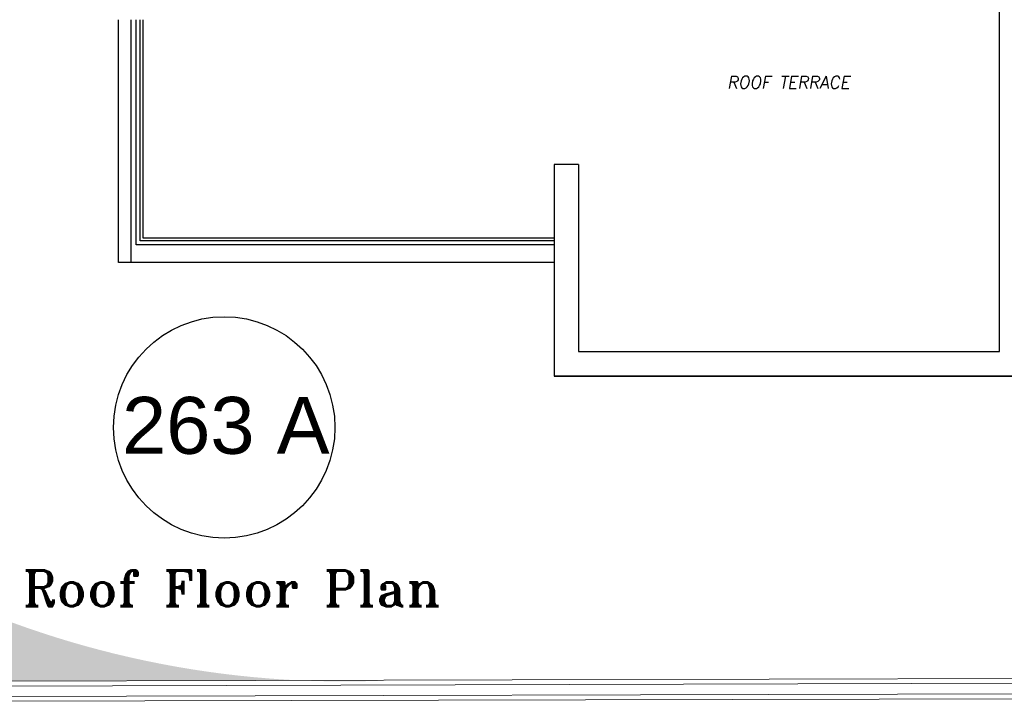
# Model space of a CAD drawing. Header units: metres. Extents: x -710577 to 709766, y -710660 to 709683.
# Tile 59 of 70: x -392 to -382, y -480 to -473. Entities that reach past the tile are written whole.
import ezdxf
from ezdxf.enums import TextEntityAlignment as Align

# ---------------------------------------------------------------- set-up
doc = ezdxf.new("R2010")
doc.units = ezdxf.units.M
doc.header["$LTSCALE"] = 50
doc.header["$MEASUREMENT"] = 0
doc.layers.add('500 LEGEND$0$A-TXT-35', color=3, linetype='Continuous', lineweight=35)
for name, color, linetype in [('BNT-263$0$penthouse$0$RN', 3, 'Continuous'), ('GR-263$0$ground$0$RN', 3, 'Continuous'), ('INT- WINDOWS', 5, 'Continuous'), ('M-TXT', 135, 'Continuous'), ('penthouse$0$A-DETAILS', 2, 'Continuous'), ('penthouse$0$A-ELEV3', 3, 'Continuous'), ('Samrt Heat', 1, 'Continuous'), ('smart heat', 7, 'Continuous')]:
    doc.layers.add(name, color=color, linetype=linetype)
doc.styles.add('Arial', font='arial.ttf', dxfattribs={"width": 0.7, "height": 0.1079999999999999})
doc.styles.add('BNT-263$0$penthouse$0$AXT', font='simplex.shx')
doc.styles.add('GR-263$0$ground$0$AXT', font='simplex.shx')
doc.styles.add('ROMANT', font='romant')

# ---------------------------------------------------------------- blocks, each defined once
blk = doc.blocks.new('GR-263$0$ground$0$RN')
at = {"style": 'GR-263$0$ground$0$AXT', "oblique": 10}
for tag, p in [('R1', (0, 0.75)), ('R2', (0, 0.5)), ('R3', (0, 0.25)), ('R4', (0, 0))]:
    blk.add_attdef(tag, text='', height=0.15, dxfattribs=at).set_placement(p, align=Align.MIDDLE)
blk = doc.blocks.new('BNT-263$0$penthouse$0$RN')
at = {"style": 'BNT-263$0$penthouse$0$AXT', "oblique": 10}
for tag, p in [('R1', (0, 0.75)), ('R2', (0, 0.5)), ('R3', (0, 0.25)), ('R4', (0, 0))]:
    blk.add_attdef(tag, text='', height=0.15, dxfattribs=at).set_placement(p, align=Align.MIDDLE)

msp = doc.modelspace()

# ---------------------------------------------------------------- hatches: boundary and pattern name
at = {"layer": '500 LEGEND$0$A-TXT-35'}
h = msp.add_hatch(color=1, dxfattribs=at)
h.dxf.hatch_style = 1
edge = h.paths.add_edge_path()
edge.add_line((-397.2974617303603, -479.4422862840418), (-397.190249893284, -479.4422862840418))
edge.add_line((-397.1902498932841, -479.4422862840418), (-397.1327410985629, -479.5762779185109))
edge.add_line((-397.1327410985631, -479.5762779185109), (-397.005399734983, -479.6271364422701))
edge.add_line((-397.0053997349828, -479.6271364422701), (-397.0053997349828, -479.6973813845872))
edge.add_line((-397.0053997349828, -479.6973813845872), (-388.5783556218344, -479.6821220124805))
edge.add_arc((-389.0971229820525, -469.8162963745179), 9.879455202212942, 213.8971969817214, 273.0099692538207, ccw=False)
edge.add_line((-397.2974617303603, -475.3261130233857), (-397.2974617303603, -479.4422862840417))

# ---------------------------------------------------------------- linework, layer by layer
at = {"layer": 'GR-263$0$ground$0$RN'}
msp.add_circle((-390.3252501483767, -477.1015291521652), 1.13063356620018, dxfattribs=at)
at = {"layer": 'INT- WINDOWS'}
for p, q in [((-391.4047924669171, -475.4169631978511), (-391.4047924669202, -472.936963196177)), ((-391.2747924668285, -475.4169631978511), (-391.4047924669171, -475.4169631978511))]:
    msp.add_line(p, q, dxfattribs=at)
at = {"layer": 'penthouse$0$A-DETAILS'}
for p, q in [((-391.224792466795, -475.2369631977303), (-391.2247924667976, -472.9369631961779)), ((-391.1847924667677, -475.1969631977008), (-391.1847924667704, -472.9369631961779)), ((-386.9547924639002, -475.2369631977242), (-391.224792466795, -475.2369631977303)), ((-386.9547924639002, -475.196963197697), (-391.1847924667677, -475.1969631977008))]:
    msp.add_line(p, q, dxfattribs=at)
at = {"layer": 'penthouse$0$A-ELEV3'}
for p, q in [((-382.4047924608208, -476.3269631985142), (-382.4047924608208, -471.8769631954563)), ((-382.404792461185, -476.3269631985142), (-382.404792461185, -471.8769631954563)), ((-391.2747924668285, -475.4169631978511), (-391.2747924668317, -472.9369631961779)), ((-391.1547924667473, -475.1669631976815), (-391.1547924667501, -472.9369631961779)), ((-386.9547924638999, -474.4169631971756), (-386.9547924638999, -476.5769631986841)), ((-386.7047924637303, -474.4169631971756), (-386.9547924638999, -474.4169631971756)), ((-386.7047924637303, -474.4169631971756), (-386.7047924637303, -476.3269631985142)), ((-386.9547924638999, -475.1669631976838), (-391.1547924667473, -475.1669631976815)), ((-386.9547924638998, -475.4169631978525), (-391.2747924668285, -475.4169631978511)), ((-386.7047924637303, -476.3269631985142), (-382.4047924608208, -476.3269631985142)), ((-386.7047924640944, -476.3269631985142), (-382.404792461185, -476.3269631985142)), ((-377.6047924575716, -476.5769631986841), (-386.9547924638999, -476.5769631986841)), ((-386.9547924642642, -476.5769631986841), (-377.6047924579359, -476.5769631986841))]:
    msp.add_line(p, q, dxfattribs=at)
at = {"layer": 'Samrt Heat', "color": 240, "lineweight": 0, "true_color": 0xed1f24}
for p, q in [((-396.8158633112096, -479.8585728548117), (-360.7737262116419, -479.7719421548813)), ((-396.8158633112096, -479.9090940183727), (-360.7737262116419, -479.8224633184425))]:
    msp.add_line(p, q, dxfattribs=at)
at = {"layer": 'smart heat', "color": 240, "lineweight": 0, "true_color": 0xed1f24}
for p, q in [((-396.9162431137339, -479.7070093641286), (-366.6350330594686, -479.6203786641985)), ((-396.9162431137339, -479.7575305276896), (-366.6350330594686, -479.6708998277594))]:
    msp.add_line(p, q, dxfattribs=at)

# ---------------------------------------------------------------- block references
at = {"layer": 'BNT-263$0$penthouse$0$RN'}
ref = msp.add_blockref('BNT-263$0$penthouse$0$RN', (-384.5606193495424, -473.9934274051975), dxfattribs=dict(at, xscale=-0.8333333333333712, yscale=0.8333333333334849, zscale=0.8333333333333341))
ref.add_attrib('R2', 'ROOF TERRACE', dxfattribs={"layer": '0', "height": 0.1250000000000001, "style": 'BNT-263$0$penthouse$0$AXT', "oblique": 10}).set_placement((-384.5606193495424, -473.5767607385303), align=Align.MIDDLE)
at = {"layer": 'GR-263$0$ground$0$RN'}
ref = msp.add_blockref('GR-263$0$ground$0$RN', (-390.3093596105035, -477.086169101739), dxfattribs=dict(at, xscale=0.01185875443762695, yscale=0.01185875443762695, zscale=0.01185875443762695))
ref.add_attrib('R2', '263 A', dxfattribs={"layer": '0', "height": 0.5812100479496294, "style": 'Arial'}).set_placement((-390.3093596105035, -477.0802397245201), align=Align.MIDDLE)

# ---------------------------------------------------------------- texts
at = {"layer": 'M-TXT', "color": 244, "true_color": 0x991b1e, "style": 'ROMANT'}
msp.add_text('Roof Floor Plan', height=0.3641826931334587, dxfattribs=at).set_placement((-392.3825660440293, -478.9277490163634))

doc.saveas('drawing.dxf')
